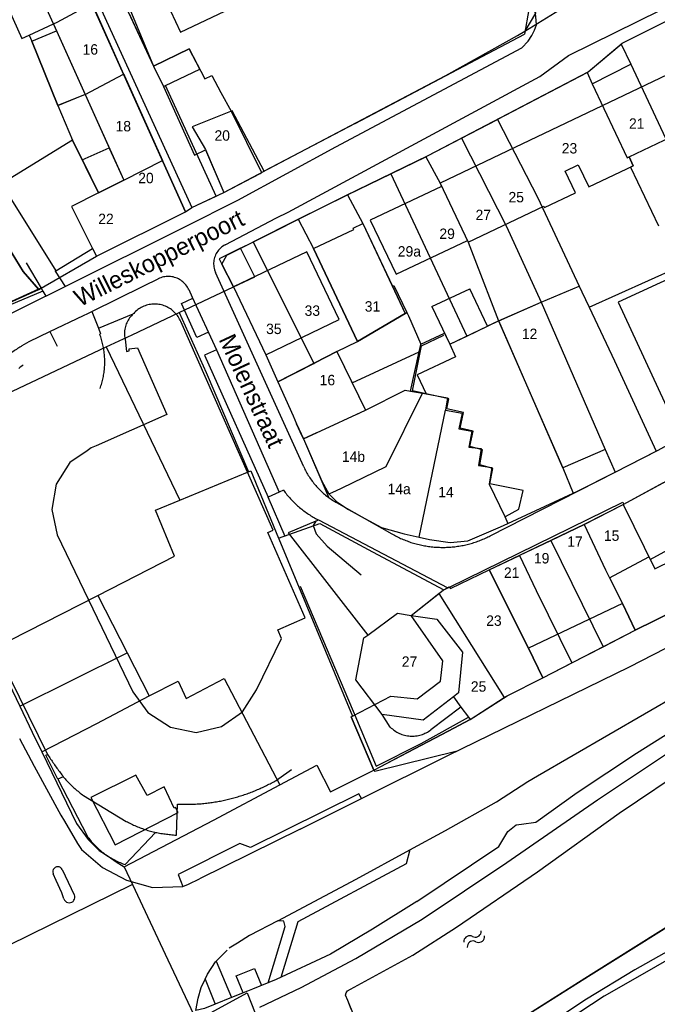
# Model space of a CAD drawing. Extents: x 123992 to 125854, y 449108 to 451911.
# Tile 74 of 175: x 124722 to 124813, y 450548 to 450690. Entities that reach past the tile are written whole.
import ezdxf
from ezdxf.enums import TextEntityAlignment as Align

# ---------------------------------------------------------------- set-up
doc = ezdxf.new("R2010")
doc.units = 0
for name, color, linetype in [('DEFAULT_113', 2, 'CONTINUOUS'), ('DEFAULT_117', 3, 'CONTINUOUS'), ('DEFAULT_21', 8, 'CONTINUOUS'), ('DEFAULT_22', 8, 'CONTINUOUS'), ('DEFAULT_4', 1, 'CONTINUOUS'), ('DEFAULT_48', 141, 'CONTINUOUS'), ('DEFAULT_79', 9, 'CONTINUOUS'), ('DEFAULT_80', 9, 'CONTINUOUS'), ('DEFAULT_99', 9, 'CONTINUOUS'), ('S05_WATER', 141, 'CONTINUOUS')]:
    doc.layers.add(name, color=color, linetype=linetype)

msp = doc.modelspace()

# ---------------------------------------------------------------- linework, layer by layer
at = {"layer": 'DEFAULT_21'}
for points in [[(124785.692, 450714.051), (124795.19, 450693.388), (124795.845, 450691.556), (124795.933, 450691.035), (124794.404, 450688.484)], [(124717.94, 450696.261), (124721.933, 450687.423), (124722.99, 450687.906)], [(124726.476, 450689.498), (124727.018, 450689.746), (124732.034, 450692.434)], [(124732.034, 450692.434), (124732.099, 450692.29), (124736.601, 450682.279)], [(124794.404, 450688.484), (124801.267, 450692.689), (124801.643, 450692.903)], [(124737.456, 450690.822), (124737.515, 450690.696), (124740.9, 450683.443)], [(124704.09, 450689.532), (124706.714, 450683.649), (124708.018, 450680.481), (124712.225, 450671.486), (124714.158, 450667.263), (124717.868, 450660.759), (124722.14, 450653.86), (124724.379, 450651.24)], [(124722.99, 450687.906), (124726.476, 450689.498)], [(124726.476, 450689.498), (124726.542, 450689.356), (124731.041, 450679.354)], [(124808.303, 450686.608), (124808.427, 450686.712), (124813.788, 450689.405)], [(124722.99, 450687.906), (124723.384, 450687), (124727.116, 450677.761)], [(124756.484, 450668.094), (124783.023, 450682.065), (124793.345, 450687.835), (124794.404, 450688.484)], [(124803.365, 450682.489), (124803.552, 450682.587), (124808.303, 450686.608)], [(124808.303, 450686.608), (124809.666, 450683.71)], [(124740.9, 450683.443), (124746.03, 450685.909), (124748.294, 450681.574), (124749.309, 450682.1), (124750.602, 450679.65), (124752.113, 450676.954), (124756.484, 450668.094)], [(124740.9, 450683.443), (124742.323, 450680.482), (124746.798, 450670.576), (124748.411, 450671.359), (124751.055, 450665.236)], [(124804.121, 450680.899), (124809.666, 450683.71)], [(124809.666, 450683.71), (124816.12, 450669.991), (124819.455, 450663.042)], [(124731.041, 450679.354), (124736.601, 450682.279)], [(124736.601, 450682.279), (124736.712, 450682.034), (124742.203, 450669.823)], [(124790.477, 450675.754), (124790.525, 450675.779), (124803.365, 450682.489)], [(124803.365, 450682.489), (124804.121, 450680.899)], [(124804.121, 450680.899), (124809.159, 450670.211), (124809.435, 450670.341), (124810.034, 450669.086), (124809.614, 450668.885), (124813.671, 450660.41)], [(124727.116, 450677.761), (124730.862, 450679.269), (124731.041, 450679.354)], [(124731.041, 450679.354), (124734.509, 450671.644)], [(124727.116, 450677.761), (124729.217, 450672.781), (124730.625, 450669.935)], [(124785.254, 450673.025), (124790.477, 450675.754)], [(124790.477, 450675.754), (124796.285, 450664.451), (124802.24, 450651.731)], [(124780.154, 450670.372), (124780.494, 450670.537), (124785.254, 450673.025)], [(124785.254, 450673.025), (124791.772, 450660.336), (124796.772, 450649.4)], [(124730.625, 450669.935), (124734.509, 450671.644)], [(124734.509, 450671.644), (124734.578, 450671.489), (124736.608, 450666.976)], [(124730.625, 450669.935), (124730.694, 450669.794), (124732.98, 450665.173)], [(124736.608, 450666.976), (124742.203, 450669.823)], [(124742.203, 450669.823), (124742.261, 450669.694), (124745.522, 450662.444)], [(124775.097, 450667.924), (124775.192, 450667.969), (124780.154, 450670.372)], [(124780.154, 450670.372), (124782.183, 450666.547), (124786.235, 450658.062), (124787.192, 450655.567), (124790.615, 450646.715)], [(124751.055, 450665.236), (124756.26, 450667.976), (124756.484, 450668.094)], [(124768.868, 450664.907), (124768.961, 450664.951), (124775.097, 450667.924)], [(124775.097, 450667.924), (124786.06, 450644.544)], [(124732.98, 450665.173), (124736.608, 450666.976)], [(124732.98, 450665.173), (124729.081, 450663.199), (124732.12, 450657.16), (124732.695, 450656.05)], [(124745.522, 450662.444), (124746.404, 450663.053), (124751.055, 450665.236)], [(124761.765, 450661.357), (124768.868, 450664.907)], [(124768.868, 450664.907), (124771.079, 450660.76), (124775.328, 450651.735)], [(124732.695, 450656.05), (124745.522, 450662.444)], [(124755.255, 450658.1), (124761.765, 450661.357)], [(124761.765, 450661.357), (124763.966, 450657.171), (124770.276, 450643.769)], [(124753.432, 450657.188), (124755.192, 450658.069), (124755.255, 450658.1)], [(124755.255, 450658.1), (124763.994, 450640.583)], [(124753.432, 450657.188), (124750.358, 450655.65), (124750.726, 450654.915), (124752.409, 450651.609)], [(124752.409, 450651.609), (124755.483, 450653.082), (124753.432, 450657.188)], [(124724.379, 450651.24), (124732.695, 450656.05)], [(124803.674, 450648.695), (124816.517, 450654.466)], [(124719.042, 450648.969), (124719.358, 450648.983), (124724.379, 450651.24)], [(124744.587, 450647.918), (124752.409, 450651.609)], [(124752.409, 450651.609), (124757.092, 450641.846), (124758.831, 450637.922)], [(124775.328, 450651.735), (124775.536, 450651.835), (124777.408, 450647.927)], [(124775.328, 450651.735), (124777.176, 450647.81)], [(124796.772, 450649.4), (124802.24, 450651.731)], [(124802.24, 450651.731), (124802.622, 450650.915), (124803.674, 450648.695)], [(124790.615, 450646.715), (124796.772, 450649.4)], [(124796.772, 450649.4), (124805.998, 450628.219), (124807.422, 450624.946)], [(124734.098, 450642.973), (124737.817, 450644.724), (124744.587, 450647.918)], [(124744.587, 450647.918), (124748.467, 450639.289), (124754.61, 450624.994)], [(124770.276, 450643.769), (124777.176, 450647.81)], [(124777.176, 450647.81), (124777.408, 450647.927)], [(124777.408, 450647.927), (124777.63, 450647.463), (124779.407, 450643.383)], [(124803.674, 450648.695), (124807.332, 450640.972), (124813.31, 450627.944)], [(124786.06, 450644.544), (124789.03, 450645.95), (124790.615, 450646.715)], [(124790.615, 450646.715), (124799.898, 450625.562), (124801.357, 450621.887)], [(124763.006, 450529.071), (124768.546, 450531.27), (124774.429, 450533.558), (124781.453, 450538.334), (124803.957, 450552.551), (124820.222, 450562.757), (124831.711, 450569.178), (124850.059, 450579.38), (124868.702, 450590.12), (124882.774, 450597.982), (124911.23, 450611.147), (124974.973, 450640.423), (124985.071, 450645.291), (125000, 450631.717)], [(124779.407, 450643.383), (124782.82, 450644.976), (124783.58, 450643.37)], [(124767.326, 450642.3), (124770.276, 450643.769)], [(124783.58, 450643.37), (124786.06, 450644.544)], [(124710.812, 450616.513), (124711.273, 450620.087), (124711.48, 450622.526), (124711.864, 450624.904), (124713.025, 450627.511), (124714.065, 450629.88), (124714.795, 450631.242), (124717.21, 450634.131), (124719.675, 450636.186), (124734.098, 450642.973)], [(124734.098, 450642.973), (124744.713, 450620.892)], [(124763.994, 450640.583), (124764.157, 450640.667), (124767.326, 450642.3)], [(124767.326, 450642.3), (124769.524, 450637.796)], [(124769.524, 450637.796), (124779.186, 450642.246)], [(124777.926, 450636.61), (124779.186, 450642.246)], [(124783.58, 450643.37), (124784.435, 450641.565), (124778.875, 450638.933), (124780.174, 450636.212)], [(124779.186, 450642.246), (124779.429, 450643.332), (124779.407, 450643.383)], [(124758.831, 450637.922), (124763.994, 450640.583)], [(124758.831, 450637.922), (124761.009, 450633.053), (124761.503, 450631.881), (124762.51, 450629.71)], [(124769.398, 450547.56), (124768.899, 450548.795), (124768.573, 450549.571), (124768.67, 450549.932), (124768.847, 450550.213), (124769.285, 450550.456), (124778.264, 450555.323), (124784.571, 450559.39), (124796.244, 450567.354), (124807.994, 450575.8), (124818.416, 450582.818), (124826.674, 450587.938), (124835.152, 450592.901), (124842.299, 450596.667), (124852.672, 450600.942), (124861.528, 450604.648), (124879.194, 450613.251), (124896.16, 450623.053), (124913.848, 450633.621), (124921.273, 450637.106)], [(124769.524, 450637.796), (124771.443, 450633.865)], [(124771.443, 450633.865), (124777.15, 450636.748), (124777.926, 450636.61)], [(124777.926, 450636.61), (124779.649, 450636.305)], [(124766.154, 450621.799), (124766.65, 450622.01), (124768.01, 450622.64), (124774.405, 450625.763), (124779.649, 450636.305)], [(124779.649, 450636.305), (124780.174, 450636.212)], [(124780.174, 450636.212), (124783.272, 450635.662), (124782.954, 450633.879)], [(124762.51, 450629.71), (124764.384, 450630.588), (124771.443, 450633.865)], [(124779.166, 450615.542), (124782.954, 450633.879)], [(124782.954, 450633.879), (124785.39, 450633.433), (124784.888, 450631.176), (124786.79, 450630.855), (124786.347, 450628.538), (124788.131, 450628.338), (124787.746, 450625.901), (124789.648, 450625.58), (124789.24, 450623.19), (124791.54, 450618.55), (124791.977, 450617.538)], [(124813.31, 450627.944), (124813.596, 450628.089), (124825.564, 450634.701)], [(124762.51, 450629.71), (124765.147, 450623.624), (124766.154, 450621.799)], [(124807.422, 450624.946), (124813.31, 450627.944)], [(124754.61, 450624.994), (124754.908, 450625.118), (124758.933, 450615.407)], [(124744.713, 450620.892), (124754.429, 450624.919), (124754.61, 450624.994)], [(124801.357, 450621.887), (124801.972, 450622.172), (124807.422, 450624.946)], [(124802.929, 450617.387), (124808.55, 450620.289), (124808.659, 450620.318), (124814.38, 450623.425)], [(124732.861, 450607.179), (124743.939, 450612.82), (124741.197, 450619.435), (124744.713, 450620.892)], [(124766.154, 450621.799), (124767.319, 450620.666), (124769.018, 450619.556), (124771.352, 450618.235), (124773.768, 450616.956), (124777.033, 450616.023), (124779.166, 450615.542)], [(124791.977, 450617.538), (124801.357, 450621.887)], [(124758.933, 450615.407), (124764.885, 450617.538), (124772.456, 450613.459), (124782.725, 450607.98)], [(124779.166, 450615.542), (124780.656, 450615.206), (124783.629, 450614.813), (124786.193, 450615.02), (124790.92, 450617.048), (124791.977, 450617.538)], [(124798.162, 450615.102), (124802.929, 450617.387)], [(124802.929, 450617.387), (124806.036, 450610.852), (124806.596, 450609.73)], [(124806.596, 450609.73), (124812.261, 450612.745), (124812.455, 450612.35), (124821.051, 450617.078)], [(124758.933, 450615.407), (124758.965, 450615.329), (124769.558, 450589.774)], [(124810.298, 450602.147), (124816.076, 450604.988), (124828.343, 450611.187), (124837.735, 450615.984)], [(124793.626, 450612.928), (124793.68, 450612.954), (124798.162, 450615.102)], [(124798.162, 450615.102), (124805.688, 450599.766)], [(124789.279, 450610.844), (124793.626, 450612.928)], [(124793.626, 450612.928), (124796.056, 450607.874), (124801.185, 450597.441)], [(124782.725, 450607.98), (124783.511, 450608.398), (124783.707, 450608.174), (124789.279, 450610.844)], [(124789.279, 450610.844), (124794.954, 450599.577), (124797.019, 450595.289)], [(124806.596, 450609.73), (124808.459, 450605.999), (124810.298, 450602.147)], [(124717.662, 450599.438), (124732.861, 450607.179)], [(124732.861, 450607.179), (124737.112, 450598.891)], [(124769.558, 450589.774), (124775.098, 450592.64), (124778.906, 450592.297), (124782.27, 450594.818), (124782.601, 450597.732), (124778.004, 450604.303), (124782.011, 450607.444)], [(124782.011, 450607.444), (124782.629, 450607.929), (124782.725, 450607.98)], [(124782.011, 450607.444), (124791.419, 450592.443)], [(124805.688, 450599.766), (124810.298, 450602.147)], [(124801.185, 450597.441), (124805.688, 450599.766)], [(124721.623, 450591.207), (124737.112, 450598.891)], [(124737.112, 450598.891), (124740.295, 450592.686)], [(124797.019, 450595.289), (124801.185, 450597.441)], [(124740.295, 450592.686), (124744.443, 450594.844), (124745.612, 450592.342), (124751.068, 450595.191), (124759.098, 450579.864)], [(124791.419, 450592.443), (124791.854, 450592.72), (124797.019, 450595.289)], [(124724.802, 450584.63), (124732.712, 450588.741), (124740.295, 450592.686)], [(124772.638, 450581.987), (124783.364, 450587.614), (124786.513, 450589.318), (124791.419, 450592.443)], [(124772.638, 450581.987), (124769.358, 450589.671), (124769.558, 450589.774)], [(124759.098, 450579.864), (124764.444, 450582.703), (124766.425, 450578.867), (124772.638, 450581.987)], [(124744.447, 450575.909), (124744.079, 450576.597), (124743.901, 450576.505), (124742.44, 450579.598), (124739.978, 450578.35), (124738.344, 450581.288), (124731.866, 450578.056), (124735.355, 450571.247), (124744.447, 450575.909)], [(124736.688, 450568.068), (124749.525, 450574.782), (124759.098, 450579.864)], [(124737.889, 450565.508), (124717.05, 450555.296)], [(124747.096, 450545.917), (124754.403, 450549.905), (124757.116, 450542.95), (124757.603, 450541.797)], [(124747.096, 450545.917), (124754.403, 450549.905), (124757.116, 450542.95), (124757.603, 450541.797)]]:
    msp.add_lwpolyline(points, dxfattribs=at)
at = {"layer": 'DEFAULT_22'}
for points in [[(124717.828, 450599.048), (124721.623, 450591.207)], [(124721.623, 450591.207), (124723.42, 450587.494), (124724.802, 450584.63)], [(124724.802, 450584.63), (124729.792, 450574.293)], [(124729.792, 450574.293), (124731.476, 450572.024), (124733.056, 450570.43), (124734.384, 450569.585), (124735.511, 450568.789), (124736.688, 450568.068)], [(124736.688, 450568.068), (124737.889, 450565.508)], [(124737.889, 450565.508), (124742.962, 450554.692), (124747.096, 450545.917)]]:
    msp.add_lwpolyline(points, dxfattribs=at)
at = {"layer": 'DEFAULT_4'}
for points in [[(124724.962, 450708.159), (124717.555, 450704.828), (124721.121, 450696.9), (124722.808, 450697.659), (124726.914, 450688.53)], [(124726.806, 450653.941), (124732.12, 450657.16), (124732.695, 450656.05), (124745.522, 450662.444), (124724.962, 450708.159)], [(124752.11, 450691.759), (124749.922, 450696.391), (124742.612, 450692.938), (124744.8, 450688.306), (124752.11, 450691.759)], [(124726.914, 450688.53), (124731.046, 450679.343)], [(124742.628, 450680.629), (124747.552, 450682.995), (124746.03, 450685.909), (124740.9, 450683.443)], [(124786.122, 450658.298), (124786.235, 450658.062), (124797.12, 450663.261), (124797.225, 450663.042), (124801.715, 450665.187), (124800.232, 450668.293), (124802.106, 450669.188), (124803.618, 450666.022), (124810.034, 450669.086), (124809.435, 450670.341), (124822.548, 450676.603), (124824.878, 450672.109), (124828.334, 450673.759), (124825.933, 450677.938), (124824.916, 450677.498), (124821.239, 450685.198), (124792.944, 450671.686), (124782.183, 450666.547), (124782.398, 450666.096)], [(124740.9, 450683.443), (124742.323, 450680.482), (124742.628, 450680.629)], [(124731.046, 450679.343), (124736.608, 450666.976), (124732.98, 450665.173), (124729.217, 450672.781), (124718.989, 450666.462), (124726.806, 450653.941)], [(124752.248, 450677.008), (124746.484, 450674.688), (124748.383, 450671.417), (124751.055, 450665.236), (124756.841, 450668.282)], [(124756.842, 450668.282), (124752.248, 450677.008)], [(124782.398, 450666.096), (124772.132, 450661.256), (124775.858, 450653.438), (124786.122, 450658.298)], [(124777.176, 450647.81), (124770.276, 450643.769), (124763.966, 450657.171), (124769.774, 450659.905), (124769.647, 450660.085), (124771.079, 450660.76), (124777.176, 450647.81)], [(124757.092, 450641.846), (124767.66, 450646.908), (124762.981, 450656.675), (124752.407, 450651.609)], [(124726.745, 450653.904), (124726.806, 450653.941)], [(124824.288, 450637.656), (124816.936, 450653.592), (124807.873, 450649.411), (124815.429, 450633.034), (124824.288, 450637.656)], [(124752.407, 450651.609), (124757.092, 450641.846)], [(124781.017, 450648.784), (124786.467, 450651.364)], [(124781.017, 450648.784), (124783.58, 450643.37), (124789.03, 450645.95), (124786.467, 450651.364)], [(124805.998, 450628.219), (124799.898, 450625.562), (124790.673, 450646.743), (124796.772, 450649.4), (124805.998, 450628.219)], [(124744.83, 450646.634), (124744.749, 450646.817), (124744.658, 450646.995), (124744.56, 450647.169), (124744.452, 450647.338), (124744.337, 450647.501), (124744.214, 450647.659), (124744.083, 450647.81), (124743.945, 450647.955), (124743.8, 450648.092), (124743.648, 450648.223), (124743.491, 450648.346), (124743.327, 450648.461), (124743.158, 450648.567), (124742.984, 450648.666), (124742.805, 450648.756), (124742.622, 450648.837), (124742.436, 450648.908), (124742.246, 450648.971), (124742.053, 450649.024), (124741.858, 450649.068), (124741.661, 450649.102), (124741.462, 450649.126), (124741.263, 450649.141), (124741.063, 450649.146), (124740.863, 450649.141), (124740.664, 450649.126), (124740.465, 450649.102), (124740.268, 450649.068), (124740.073, 450649.024), (124739.88, 450648.97), (124739.69, 450648.908), (124739.504, 450648.836), (124739.321, 450648.755), (124739.142, 450648.665), (124738.968, 450648.566), (124738.799, 450648.459), (124738.636, 450648.344), (124738.478, 450648.221), (124738.326, 450648.091), (124738.181, 450647.953), (124738.043, 450647.808), (124737.989, 450647.747)], [(124737.989, 450647.747), (124737.844, 450647.61), (124737.706, 450647.465), (124737.576, 450647.313), (124737.454, 450647.154), (124737.34, 450646.99), (124737.236, 450646.819), (124737.14, 450646.644), (124737.053, 450646.463), (124736.976, 450646.279), (124736.909, 450646.09), (124736.852, 450645.899), (124736.805, 450645.705), (124736.768, 450645.508), (124736.741, 450645.31), (124736.725, 450645.11), (124736.719, 450644.911), (124736.724, 450644.711), (124736.739, 450644.511), (124736.764, 450644.313), (124736.8, 450644.116), (124736.81, 450644.071)], [(124753.747, 450590.402), (124755.762, 450593.559), (124759.352, 450600.983), (124758.79, 450602.198), (124762.74, 450603.933), (124757.356, 450616.236), (124758.126, 450616.595), (124744.83, 450646.634)], [(124736.81, 450644.071), (124736.996, 450642.333), (124737.414, 450642.388), (124737.38, 450642.705), (124738.582, 450642.834), (124742.819, 450633.221), (124732.62, 450628.719)], [(124767.326, 450642.3), (124764.157, 450640.667), (124758.831, 450637.922)], [(124767.326, 450642.3), (124771.443, 450633.865)], [(124758.831, 450637.922), (124761.009, 450633.053)], [(124769.908, 450633.149), (124771.443, 450633.865)], [(124762.51, 450629.71), (124762.327, 450630.101), (124761.494, 450631.877)], [(124764.384, 450630.588), (124762.51, 450629.71)], [(124731.346, 450627.992), (124728.866, 450626.328), (124726.853, 450623.211), (124726.231, 450619.539), (124727.005, 450615.887), (124737.902, 450593.304), (124740.092, 450590.293), (124743.345, 450588.206), (124747.036, 450587.431), (124750.697, 450588.27), (124753.747, 450590.402)], [(124732.62, 450628.719), (124731.922, 450628.428), (124731.346, 450627.992)], [(124789.279, 450610.844), (124803.017, 450617.429), (124808.65, 450620.341)], [(124808.562, 450620.265), (124813.123, 450610.981)], [(124813.123, 450610.981), (124815.798, 450612.295), (124818.562, 450606.667), (124815.889, 450605.354)], [(124783.551, 450608.352), (124783.707, 450608.174), (124789.279, 450610.844)], [(124794.954, 450599.577), (124789.279, 450610.844)], [(124778.003, 450604.303), (124782.629, 450607.929), (124783.287, 450608.279)], [(124783.287, 450608.279), (124783.511, 450608.398), (124783.551, 450608.352)], [(124810.298, 450602.147), (124808.459, 450605.999), (124794.954, 450599.577)], [(124771.79, 450601.457), (124776.052, 450604.595), (124778.003, 450604.303)], [(124778.003, 450604.303), (124781.738, 450603.743), (124785.433, 450599.017), (124784.86, 450593.119), (124784.113, 450592.541)], [(124816.076, 450604.988), (124810.298, 450602.147)], [(124773.848, 450590.035), (124770.07, 450594.999), (124771.223, 450601.04), (124771.79, 450601.457)], [(124797.019, 450595.289), (124794.954, 450599.577)], [(124786.513, 450589.318), (124791.854, 450592.72), (124797.019, 450595.289)], [(124784.113, 450592.541), (124779.773, 450589.183), (124773.848, 450590.035)], [(124784.113, 450592.541), (124785.198, 450591.083)], [(124785.198, 450591.083), (124786.266, 450589.649)], [(124786.266, 450589.649), (124786.513, 450589.318)]]:
    msp.add_lwpolyline(points, dxfattribs=at)
at = {"layer": 'DEFAULT_48'}
for points in [[(124724.348, 450651.277), (124722.14, 450653.86), (124717.868, 450660.759), (124714.158, 450667.263), (124710.986, 450674.192), (124708.338, 450680.564), (124708.018, 450680.481), (124706.714, 450683.649), (124703.846, 450690.079), (124699.286, 450703.07), (124696.343, 450711.399), (124696.333, 450712.657), (124688.933, 450728.344), (124683.937, 450738.788)], [(124719.288, 450648.98), (124719.358, 450648.983), (124724.379, 450651.24), (124724.348, 450651.277)], [(124770.814, 450544.054), (124768.899, 450548.795), (124768.573, 450549.571), (124768.67, 450549.932), (124768.847, 450550.213), (124769.285, 450550.456), (124778.264, 450555.323), (124784.571, 450559.39), (124796.244, 450567.354), (124807.994, 450575.8), (124818.416, 450582.818), (124826.674, 450587.938), (124835.152, 450592.901), (124843.275, 450597.181), (124851.282, 450601.141), (124867.478, 450608.664), (124876.438, 450613.451), (124889.387, 450621.826), (124895.716, 450625.633), (124898.001, 450627.349), (124900.864, 450629.371), (124906.777, 450632.634), (124911.519, 450634.79), (124917.968, 450638.478)], [(124878.222, 450591.942), (124862.144, 450584.904), (124850.15, 450579.574), (124838.738, 450573.788), (124827.274, 450567.183), (124803.957, 450552.551), (124781.495, 450538.362)]]:
    msp.add_lwpolyline(points, dxfattribs=at)
at = {"layer": 'DEFAULT_79'}
msp.add_lwpolyline([(124724.987, 450721.731), (124740.9, 450683.443)], dxfattribs=at)
at = {"layer": 'DEFAULT_80'}
for points in [[(124752.407, 450651.609), (124750.726, 450654.915), (124751.457, 450656.2), (124768.623, 450664.788), (124780.494, 450670.537), (124803.552, 450682.587), (124808.437, 450686.721), (124856.13, 450710.643)], [(124731.046, 450679.343), (124727.116, 450677.761), (124723.384, 450687), (124726.914, 450688.53)]]:
    msp.add_lwpolyline(points, dxfattribs=at)
at = {"layer": 'DEFAULT_99'}
for points in [[(124728.192, 450651.674), (124745.42, 450660.27), (124753.053, 450664.123), (124767.169, 450671.808), (124793.948, 450686.086), (124794.86, 450687.032), (124795.434, 450687.816), (124795.807, 450688.598), (124796.061, 450689.399), (124796.011, 450690.578), (124795.845, 450691.556), (124795.19, 450693.388), (124783.718, 450718.347), (124761.55, 450766.967)], [(124711.559, 450749.547), (124721.107, 450728.68), (124731.365, 450704.365), (124735.883, 450694.193), (124740.9, 450683.443)], [(124708.272, 450748.268), (124717.727, 450727.429), (124731.534, 450695.636), (124746.404, 450663.053), (124749.91, 450664.698), (124742.628, 450680.629)], [(124751.204, 450657.669), (124758.632, 450661.552), (124760.325, 450662.404), (124779.259, 450672.604), (124796.559, 450681.912), (124800.674, 450684.942), (124854.109, 450711.319), (124855.067, 450711.506), (124855.61, 450711.171), (124856.13, 450710.643)], [(124794.973, 450691.597), (124794.375, 450688.041)], [(124769.947, 450675.181), (124794.375, 450688.041)], [(124769.947, 450675.181), (124756.842, 450668.282)], [(124793.931, 450574.216), (124796.001, 450574.51), (124801.947, 450578.792), (124810.48, 450584.435), (124820.865, 450590.97), (124833.205, 450598.06), (124844.793, 450604.166), (124851.684, 450607.518), (124860.746, 450611.985), (124869.57, 450616.271), (124876.658, 450619.943), (124881.974, 450622.803), (124885.972, 450625.371), (124890.707, 450628.386), (124893.67, 450630.388), (124896.516, 450632.208), (124901.273, 450634.824), (124914.714, 450641.783), (124934.527, 450652.13), (124949.822, 450659.723), (124958.9, 450664.33)], [(124756.242, 450547.869), (124762.161, 450550.686), (124770.045, 450554.844), (124779.597, 450560.554), (124791.789, 450568.703), (124804.874, 450577.717), (124815.554, 450584.854), (124824.669, 450590.201), (124834.581, 450595.894), (124843.46, 450600.739), (124852.902, 450605.19), (124863.458, 450610.408), (124870.247, 450614.018), (124875.044, 450616.574), (124883.23, 450620.814), (124889.895, 450625.003), (124896.119, 450629.168), (124900.617, 450631.862), (124906.908, 450635.248), (124918.558, 450641.134), (124931.681, 450647.892), (124943.728, 450654.081), (124960.33, 450662.25)], [(124794.854, 450580.368), (124796.229, 450581.187), (124816.769, 450593.094), (124831.042, 450600.999), (124845.797, 450608.769), (124860.97, 450616.562), (124881.082, 450626.931), (124902.628, 450638.01), (124922.602, 450648.199), (124945.521, 450660.008), (124951.732, 450663.011)], [(124751.204, 450657.669), (124751.03, 450657.571), (124750.863, 450657.461), (124750.703, 450657.341), (124750.551, 450657.211), (124750.408, 450657.071), (124750.275, 450656.922), (124750.152, 450656.764), (124750.039, 450656.599), (124749.937, 450656.427), (124749.847, 450656.249), (124749.768, 450656.065), (124749.702, 450655.876), (124749.648, 450655.684), (124749.606, 450655.488), (124749.578, 450655.29), (124749.563, 450655.091), (124749.56, 450654.891), (124749.571, 450654.691), (124749.595, 450654.492), (124749.631, 450654.296), (124749.681, 450654.102), (124749.742, 450653.912), (124749.817, 450653.726), (124749.834, 450653.687)], [(124722.535, 450655.069), (124724.697, 450651.435)], [(124726.745, 450653.904), (124728.192, 450651.674)], [(124762.55, 450625.694), (124749.834, 450653.687)], [(124739.483, 450651.759), (124741.58, 450652.79)], [(124745.981, 450651.232), (124745.892, 450651.411), (124745.791, 450651.584), (124745.681, 450651.75), (124745.56, 450651.91), (124745.43, 450652.062), (124745.291, 450652.205), (124745.143, 450652.34), (124744.987, 450652.465), (124744.824, 450652.581), (124744.654, 450652.686), (124744.478, 450652.781), (124744.296, 450652.865), (124744.11, 450652.938), (124743.92, 450652.999), (124743.726, 450653.048), (124743.529, 450653.085), (124743.331, 450653.11), (124743.131, 450653.123), (124742.931, 450653.124), (124742.732, 450653.112), (124742.533, 450653.089), (124742.337, 450653.053), (124742.142, 450653.005), (124741.952, 450652.945), (124741.765, 450652.874), (124741.583, 450652.791), (124741.58, 450652.79)], [(124724.963, 450650.989), (124718.17, 450648.169)], [(124724.348, 450651.277), (124719.288, 450648.98)], [(124724.697, 450651.435), (124724.348, 450651.277)], [(124724.697, 450651.435), (124724.963, 450650.989)], [(124724.963, 450650.989), (124725.387, 450650.275)], [(124725.387, 450650.275), (124728.192, 450651.674)], [(124732.031, 450648.095), (124739.483, 450651.759)], [(124745.981, 450651.232), (124746.486, 450650.142)], [(124725.387, 450650.275), (124719.701, 450647.438)], [(124748.823, 450645.092), (124747.129, 450644.308), (124744.935, 450649.218), (124746.559, 450649.983)], [(124746.486, 450650.142), (124749.991, 450642.569)], [(124725.967, 450645.191), (124730.8, 450647.499), (124731.449, 450647.809), (124732.031, 450648.095)], [(124732.031, 450648.095), (124732.995, 450645.685)], [(124732.995, 450645.685), (124737.989, 450647.747)], [(124790.673, 450646.743), (124789.03, 450645.95)], [(124721.99, 450643.16), (124722.984, 450643.766), (124725.967, 450645.191)], [(124725.967, 450645.191), (124727.023, 450643.07)], [(124732.995, 450645.685), (124733.257, 450644.872), (124733.15, 450644.828)], [(124733.205, 450636.98), (124733.272, 450637.169), (124733.335, 450637.358), (124733.395, 450637.549), (124733.451, 450637.741), (124733.504, 450637.934), (124733.554, 450638.128), (124733.6, 450638.322), (124733.643, 450638.518), (124733.682, 450638.714), (124733.718, 450638.91), (124733.75, 450639.108), (124733.779, 450639.306), (124733.804, 450639.504), (124733.826, 450639.703), (124733.844, 450639.902), (124733.859, 450640.102), (124733.87, 450640.301), (124733.878, 450640.501), (124733.882, 450640.701), (124733.882, 450640.901), (124733.879, 450641.101), (124733.872, 450641.301), (124733.862, 450641.501), (124733.849, 450641.7), (124733.831, 450641.899), (124733.811, 450642.098), (124733.786, 450642.297), (124733.758, 450642.495), (124733.727, 450642.692), (124733.692, 450642.889), (124733.654, 450643.086), (124733.612, 450643.281), (124733.567, 450643.476), (124733.518, 450643.67), (124733.466, 450643.863), (124733.411, 450644.055), (124733.352, 450644.246), (124733.289, 450644.436), (124733.224, 450644.625), (124733.155, 450644.813), (124733.149, 450644.828)], [(124763.176, 450574.056), (124770.887, 450577.905), (124783.291, 450584.096), (124809.462, 450596.892), (124852.753, 450619.133), (124891.204, 450638.978), (124901.73, 450644.05)], [(124791.599, 450618.567), (124793.52, 450619.592), (124794.142, 450622.276), (124789.357, 450623.251), (124789.787, 450625.476), (124787.94, 450625.971), (124788.299, 450628.143), (124786.481, 450628.643), (124786.937, 450630.832), (124785.081, 450631.255), (124785.582, 450633.517), (124783.167, 450634.041), (124783.449, 450635.495), (124778.241, 450636.668), (124779.501, 450643.111), (124782.75, 450644.652)], [(124807.422, 450624.946), (124813.596, 450628.089), (124825.52, 450634.678), (124831.894, 450637.765), (124842.944, 450643.626)], [(124721.99, 450643.16), (124721.82, 450643.055), (124721.65, 450642.949), (124721.481, 450642.842), (124721.313, 450642.734), (124721.146, 450642.624), (124720.979, 450642.513), (124720.814, 450642.401), (124720.649, 450642.288), (124720.485, 450642.174), (124720.321, 450642.058), (124720.171, 450641.95)], [(124749.991, 450642.569), (124748.263, 450641.769), (124757.398, 450621.323)], [(124749.991, 450642.569), (124759, 450622.032)], [(124757.092, 450641.846), (124758.831, 450637.922)], [(124722.121, 450640.345), (124721.959, 450640.228), (124721.798, 450640.109), (124721.638, 450639.989), (124721.479, 450639.868)], [(124761.009, 450633.053), (124761.494, 450631.877)], [(124762.51, 450629.71), (124766.176, 450621.249)], [(124805.998, 450628.219), (124807.422, 450624.946)], [(124808.562, 450620.265), (124821.661, 450627.38)], [(124762.55, 450625.694), (124762.634, 450625.513), (124762.722, 450625.333), (124762.813, 450625.155), (124762.907, 450624.978), (124763.004, 450624.803), (124763.104, 450624.63), (124763.207, 450624.459), (124763.313, 450624.289), (124763.423, 450624.122), (124763.535, 450623.956), (124763.65, 450623.793), (124763.768, 450623.631), (124763.889, 450623.472), (124764.012, 450623.315), (124764.139, 450623.16), (124764.268, 450623.007), (124764.4, 450622.857), (124764.534, 450622.709), (124764.671, 450622.563), (124764.811, 450622.42), (124764.953, 450622.279), (124765.098, 450622.141), (124765.245, 450622.005), (124765.394, 450621.873), (124765.546, 450621.742), (124765.7, 450621.615), (124765.857, 450621.49), (124766.015, 450621.368), (124766.176, 450621.249), (124766.176, 450621.249)], [(124789.389, 450615.742), (124794.379, 450618.307), (124807.422, 450624.946)], [(124759.64, 450622.315), (124759, 450622.032)], [(124759.64, 450622.315), (124759.76, 450622.155), (124759.881, 450621.996), (124760.005, 450621.839), (124760.132, 450621.684), (124760.26, 450621.531), (124760.39, 450621.379), (124760.523, 450621.229), (124760.657, 450621.081), (124760.794, 450620.935), (124760.933, 450620.791), (124761.073, 450620.649), (124761.216, 450620.509), (124761.361, 450620.37), (124761.507, 450620.234), (124761.655, 450620.1), (124761.806, 450619.968), (124761.958, 450619.838), (124762.111, 450619.71), (124762.267, 450619.585), (124762.424, 450619.461), (124762.583, 450619.34), (124762.744, 450619.221), (124762.906, 450619.104), (124763.07, 450618.99), (124763.236, 450618.877), (124763.403, 450618.767), (124763.572, 450618.66), (124763.742, 450618.555), (124763.913, 450618.452), (124764.086, 450618.351), (124764.261, 450618.253), (124764.436, 450618.158), (124764.613, 450618.065), (124764.657, 450618.042)], [(124759, 450622.032), (124757.398, 450621.323)], [(124759.861, 450615.67), (124757.398, 450621.323)], [(124766.176, 450621.249), (124766.339, 450621.133), (124766.504, 450621.019), (124766.67, 450620.909), (124766.839, 450620.802), (124767.01, 450620.697), (124767.182, 450620.596), (124767.269, 450620.546)], [(124767.269, 450620.546), (124775.257, 450616.025)], [(124783.551, 450608.352), (124808.537, 450620.617), (124808.65, 450620.341)], [(124764.297, 450617.887), (124764.657, 450618.042)], [(124764.657, 450618.042), (124783.287, 450608.279)], [(124764.297, 450617.887), (124760.314, 450616.173)], [(124764.297, 450617.887), (124763.917, 450617.244), (124764.346, 450616.069), (124765.9, 450614.283), (124770.831, 450610.147)], [(124760.314, 450616.173), (124771.79, 450601.457)], [(124775.257, 450616.025), (124775.432, 450615.928), (124775.608, 450615.833), (124775.785, 450615.74), (124775.964, 450615.65), (124776.143, 450615.562), (124776.324, 450615.477), (124776.506, 450615.394), (124776.689, 450615.314), (124776.873, 450615.236), (124777.059, 450615.16), (124777.245, 450615.087), (124777.432, 450615.017), (124777.62, 450614.949), (124777.809, 450614.883), (124777.999, 450614.82), (124778.19, 450614.76), (124778.381, 450614.702), (124778.573, 450614.647), (124778.766, 450614.594), (124778.96, 450614.544), (124779.154, 450614.497), (124779.349, 450614.452), (124779.545, 450614.41), (124779.741, 450614.37), (124779.937, 450614.333), (124780.134, 450614.299), (124780.332, 450614.268), (124780.53, 450614.239), (124780.728, 450614.212), (124780.927, 450614.189), (124781.125, 450614.168), (124781.325, 450614.149), (124781.524, 450614.134), (124781.724, 450614.121), (124781.923, 450614.111), (124782.123, 450614.103), (124782.323, 450614.098), (124782.523, 450614.096), (124782.723, 450614.097), (124782.923, 450614.1), (124783.123, 450614.106), (124783.323, 450614.114), (124783.522, 450614.126), (124783.722, 450614.139), (124783.921, 450614.156), (124784.12, 450614.175), (124784.319, 450614.197), (124784.518, 450614.222), (124784.716, 450614.249), (124784.913, 450614.279), (124785.111, 450614.312), (124785.308, 450614.347), (124785.504, 450614.385), (124785.7, 450614.426), (124785.895, 450614.469), (124786.09, 450614.514), (124786.284, 450614.563), (124786.477, 450614.614), (124786.67, 450614.667), (124786.862, 450614.724), (124787.053, 450614.782), (124787.243, 450614.844), (124787.433, 450614.908), (124787.622, 450614.974), (124787.809, 450615.043), (124787.996, 450615.114), (124788.182, 450615.188), (124788.367, 450615.265), (124788.551, 450615.344), (124788.733, 450615.425), (124788.915, 450615.509), (124789.095, 450615.595), (124789.275, 450615.684), (124789.389, 450615.742)], [(124762.047, 450608.499), (124769.646, 450590.501), (124773.006, 450582.597), (124779.458, 450585.824), (124786.266, 450589.649)], [(124716.075, 450603.616), (124725.631, 450584.273)], [(124797.019, 450595.289), (124810.298, 450602.147)], [(124785.198, 450591.083), (124780.851, 450587.806)], [(124769.358, 450589.671), (124772.639, 450581.986), (124772.691, 450582.014)], [(124775.018, 450588.206), (124773.848, 450590.035)], [(124786.513, 450589.318), (124783.364, 450587.614), (124777.605, 450584.592)], [(124775.018, 450588.206), (124775.163, 450588.068), (124775.314, 450587.937), (124775.47, 450587.812), (124775.632, 450587.695), (124775.799, 450587.585), (124775.971, 450587.483), (124776.147, 450587.388), (124776.328, 450587.302), (124776.512, 450587.223), (124776.699, 450587.153), (124776.889, 450587.092), (124777.082, 450587.039), (124777.277, 450586.995), (124777.474, 450586.959), (124777.672, 450586.933), (124777.871, 450586.915), (124778.071, 450586.907), (124778.271, 450586.907), (124778.471, 450586.916), (124778.67, 450586.934), (124778.868, 450586.961), (124779.065, 450586.997), (124779.26, 450587.042), (124779.453, 450587.096), (124779.643, 450587.158), (124779.83, 450587.228), (124780.014, 450587.307), (124780.194, 450587.394), (124780.37, 450587.489), (124780.541, 450587.592), (124780.708, 450587.702), (124780.851, 450587.806)], [(124721.595, 450586.546), (124723.685, 450582.572)], [(124725.383, 450584.143), (124725.631, 450584.273)], [(124727.128, 450580.692), (124725.383, 450584.143)], [(124725.631, 450584.273), (124725.74, 450584.105), (124725.85, 450583.938), (124725.96, 450583.771), (124726.071, 450583.605), (124726.183, 450583.439), (124726.295, 450583.274), (124726.408, 450583.109), (124726.522, 450582.944), (124726.636, 450582.78), (124726.751, 450582.616), (124726.867, 450582.453), (124726.984, 450582.291), (124727.101, 450582.129), (124727.218, 450581.967), (124727.337, 450581.806), (124727.456, 450581.645), (124727.576, 450581.485), (124727.696, 450581.325), (124727.817, 450581.166), (124727.898, 450581.06)], [(124777.605, 450584.592), (124772.691, 450582.014)], [(124784.64, 450584.756), (124772.795, 450581.804)], [(124723.685, 450582.572), (124727.546, 450575.509)], [(124760.794, 450582.043), (124758.949, 450580.752)], [(124772.691, 450582.014), (124772.795, 450581.804)], [(124727.898, 450581.06), (124727.128, 450580.692)], [(124727.128, 450580.692), (124731.33, 450572.522)], [(124727.898, 450581.06), (124728.027, 450580.907), (124728.158, 450580.756), (124728.291, 450580.606), (124728.425, 450580.458), (124728.562, 450580.312), (124728.7, 450580.168), (124728.841, 450580.025), (124728.983, 450579.885), (124729.127, 450579.746), (124729.272, 450579.609), (124729.42, 450579.474), (124729.569, 450579.34), (124729.72, 450579.209), (124729.872, 450579.08), (124730.026, 450578.952), (124730.182, 450578.827), (124730.339, 450578.703), (124730.498, 450578.582), (124730.659, 450578.463), (124730.821, 450578.345), (124730.823, 450578.344)], [(124744.375, 450577.111), (124744.575, 450577.102), (124744.775, 450577.095), (124744.975, 450577.089), (124745.175, 450577.085), (124745.375, 450577.083), (124745.575, 450577.082), (124745.775, 450577.082), (124745.975, 450577.084), (124746.174, 450577.088), (124746.374, 450577.093), (124746.574, 450577.099), (124746.774, 450577.108), (124746.974, 450577.117), (124747.174, 450577.129), (124747.373, 450577.141), (124747.573, 450577.156), (124747.772, 450577.171), (124747.971, 450577.189), (124748.17, 450577.208), (124748.369, 450577.228), (124748.568, 450577.25), (124748.767, 450577.273), (124748.965, 450577.298), (124749.163, 450577.325), (124749.361, 450577.353), (124749.559, 450577.382), (124749.757, 450577.413), (124749.954, 450577.446), (124750.151, 450577.48), (124750.348, 450577.516), (124750.545, 450577.553), (124750.741, 450577.591), (124750.937, 450577.631), (124751.132, 450577.673), (124751.328, 450577.716), (124751.523, 450577.761), (124751.717, 450577.807), (124751.912, 450577.854), (124752.105, 450577.903), (124752.299, 450577.954), (124752.492, 450578.006), (124752.685, 450578.06), (124752.877, 450578.115), (124753.069, 450578.171), (124753.26, 450578.229), (124753.451, 450578.288), (124753.642, 450578.349), (124753.832, 450578.412), (124754.021, 450578.475), (124754.21, 450578.541), (124754.399, 450578.607), (124754.587, 450578.676), (124754.775, 450578.745), (124754.961, 450578.816), (124755.148, 450578.889), (124755.334, 450578.962), (124755.519, 450579.038), (124755.704, 450579.114), (124755.888, 450579.193), (124756.071, 450579.272), (124756.254, 450579.353), (124756.436, 450579.435), (124756.618, 450579.519), (124756.799, 450579.604), (124756.979, 450579.691), (124757.159, 450579.779), (124757.338, 450579.868), (124757.516, 450579.959), (124757.694, 450580.051), (124757.871, 450580.144), (124758.047, 450580.239), (124758.222, 450580.335), (124758.397, 450580.432), (124758.571, 450580.531), (124758.744, 450580.631), (124758.916, 450580.733), (124758.949, 450580.752)], [(124790.303, 450577.426), (124794.854, 450580.368)], [(124730.823, 450578.344), (124736.959, 450574.625)], [(124770.887, 450577.905), (124770.502, 450578.605), (124754.884, 450570.846), (124753.326, 450571.438), (124744.473, 450566.989), (124745.139, 450565.231)], [(124744.21, 450572.639), (124744.375, 450577.111)], [(124782.964, 450573.305), (124790.303, 450577.426)], [(124727.546, 450575.509), (124728.074, 450574.644)], [(124728.074, 450574.644), (124729.941, 450571.41)], [(124736.959, 450574.625), (124737.136, 450574.531), (124737.313, 450574.439), (124737.492, 450574.349), (124737.672, 450574.262), (124737.853, 450574.176), (124738.034, 450574.093), (124738.217, 450574.012), (124738.401, 450573.933), (124738.586, 450573.856), (124738.771, 450573.782), (124738.958, 450573.71), (124739.145, 450573.64), (124739.333, 450573.572), (124739.522, 450573.506), (124739.712, 450573.443), (124739.902, 450573.382), (124740.094, 450573.323), (124740.285, 450573.267), (124740.478, 450573.213), (124740.671, 450573.161), (124740.865, 450573.111), (124741.059, 450573.064), (124741.189, 450573.034)], [(124762.021, 450573.479), (124763.176, 450574.056)], [(124778.83, 450563.096), (124790.651, 450570.991), (124791.934, 450573.138), (124793.167, 450574.107), (124793.931, 450574.216)], [(124736.81, 450568.399), (124741.189, 450573.034)], [(124741.189, 450573.034), (124741.385, 450572.996), (124741.582, 450572.961), (124741.779, 450572.926), (124741.977, 450572.894), (124742.174, 450572.863), (124742.372, 450572.833), (124742.57, 450572.805), (124742.768, 450572.779), (124742.967, 450572.755), (124743.165, 450572.732), (124743.364, 450572.711), (124743.563, 450572.691), (124743.763, 450572.673), (124743.962, 450572.657), (124744.161, 450572.642), (124744.21, 450572.639)], [(124762.021, 450573.479), (124747.525, 450566.348)], [(124777.848, 450570.51), (124782.964, 450573.305)], [(124729.941, 450571.41), (124730.534, 450570.561)], [(124731.33, 450572.522), (124731.446, 450572.359), (124731.566, 450572.199), (124731.688, 450572.041), (124731.813, 450571.885), (124731.941, 450571.731), (124732.071, 450571.579), (124732.205, 450571.43), (124732.341, 450571.283), (124732.479, 450571.139), (124732.62, 450570.997), (124732.764, 450570.858), (124732.91, 450570.722), (124733.059, 450570.588), (124733.21, 450570.457), (124733.363, 450570.328), (124733.518, 450570.202), (124733.676, 450570.079), (124733.836, 450569.959), (124733.998, 450569.842), (124734.162, 450569.728), (124734.329, 450569.617), (124734.497, 450569.509), (124734.667, 450569.403), (124734.839, 450569.301), (124735.013, 450569.202), (124735.188, 450569.106), (124735.365, 450569.014), (124735.544, 450568.924), (124735.725, 450568.838), (124735.907, 450568.755), (124736.09, 450568.675), (124736.275, 450568.599), (124736.461, 450568.526), (124736.648, 450568.456), (124736.81, 450568.399)], [(124730.534, 450570.561), (124733.546, 450567.957), (124737.008, 450566.162), (124740.758, 450565.09), (124745.139, 450565.231)], [(124770.111, 450566.299), (124777.848, 450570.51)], [(124777.848, 450570.51), (124777.285, 450568.506)], [(124777.285, 450568.506), (124761.676, 450560.15)], [(124727.74, 450567.673), (124727.629, 450567.839), (124727.477, 450567.967), (124727.295, 450568.049), (124727.098, 450568.077), (124726.9, 450568.05), (124726.718, 450567.969), (124726.565, 450567.842), (124726.453, 450567.676), (124726.391, 450567.487), (124726.384, 450567.288), (124726.432, 450567.094), (124726.442, 450567.071)], [(124728, 450563.444), (124727.705, 450564.334), (124726.871, 450566.106), (124726.442, 450567.071)], [(124727.74, 450567.673), (124729.491, 450564.05)], [(124745.139, 450565.231), (124745.921, 450565.584)], [(124745.921, 450565.584), (124747.525, 450566.348)], [(124758.817, 450560.296), (124770.111, 450566.299)], [(124728, 450563.444), (124728.086, 450563.264), (124728.213, 450563.11), (124728.374, 450562.993), (124728.559, 450562.918), (124728.757, 450562.892), (124728.955, 450562.914), (124729.142, 450562.985), (124729.305, 450563.099), (124729.436, 450563.25), (124729.525, 450563.428), (124729.568, 450563.623), (124729.562, 450563.823), (124729.507, 450564.014), (124729.491, 450564.05)], [(124778.83, 450563.096), (124772.431, 450559.079), (124766.381, 450555.475), (124758.593, 450551.816), (124755.147, 450550.438)], [(124844.654, 450559.59), (124842.017, 450560.354), (124838.689, 450561.526), (124836.245, 450562.206), (124833.103, 450562.64), (124832.042, 450562.672), (124828.667, 450562.245), (124826.472, 450561.748), (124825.056, 450561.277), (124823.88, 450560.808), (124817.849, 450557.484), (124810.244, 450553.248), (124803.28, 450548.997), (124799.143, 450546.287)], [(124857.85, 450562.606), (124853.593, 450560.386), (124849.547, 450558.736), (124848.372, 450558.247), (124846.395, 450557.991), (124844.594, 450558.117), (124839.059, 450560.13), (124835.534, 450561.162), (124832.852, 450561.519), (124829.854, 450561.375), (124827.458, 450560.917), (124825.164, 450560.199), (124822.853, 450559.222), (124820.126, 450557.662), (124811.986, 450552.942), (124805.835, 450549.417), (124800.525, 450545.918)], [(124758.817, 450560.296), (124754.749, 450558.165)], [(124759.889, 450559.483), (124759.658, 450560.236), (124758.817, 450560.296)], [(124761.676, 450560.15), (124759.258, 450552.129)], [(124757.399, 450551.339), (124759.889, 450559.483)], [(124753.011, 450557.097), (124751.8, 450556.336)], [(124754.749, 450558.165), (124753.011, 450557.097)], [(124749.936, 450554.5), (124751.513, 450556.053)], [(124748.352, 450551.907), (124748.69, 450552.596), (124749.816, 450554.382), (124749.936, 450554.5)], [(124749.936, 450554.5), (124752.13, 450549.231)], [(124752.789, 450552.386), (124755.465, 450553.424)], [(124755.465, 450553.424), (124756.465, 450550.965)], [(124749.794, 450548.296), (124748.249, 450547.678), (124746.992, 450547.388), (124747.357, 450549.169), (124747.765, 450550.711), (124748.352, 450551.907)], [(124748.352, 450551.907), (124749.794, 450548.296)], [(124753.837, 450549.913), (124752.789, 450552.386)], [(124754.441, 450550.155), (124752.13, 450549.231)], [(124755.147, 450550.438), (124754.441, 450550.155)], [(124752.13, 450549.231), (124749.794, 450548.296)]]:
    msp.add_lwpolyline(points, dxfattribs=at)
at = {"layer": 'S05_WATER'}
for points in [[(124786.86, 450558.038), (124787.046, 450557.964), (124787.243, 450557.936), (124787.442, 450557.955), (124787.631, 450558.019), (124787.8, 450558.126), (124787.939, 450558.268), (124788.041, 450558.44), (124788.1, 450558.63), (124788.113, 450558.83), (124788.111, 450558.867)], [(124786.86, 450558.038), (124786.675, 450558.112), (124786.477, 450558.14), (124786.279, 450558.121), (124786.09, 450558.057), (124785.921, 450557.951), (124785.782, 450557.808), (124785.68, 450557.636), (124785.621, 450557.446), (124785.607, 450557.247), (124785.61, 450557.209)], [(124787.358, 450557.288), (124787.172, 450557.362), (124786.975, 450557.39), (124786.776, 450557.371), (124786.587, 450557.307), (124786.418, 450557.2), (124786.279, 450557.058), (124786.177, 450556.886), (124786.118, 450556.696), (124786.105, 450556.496), (124786.107, 450556.459)], [(124787.358, 450557.288), (124787.543, 450557.214), (124787.741, 450557.186), (124787.939, 450557.205), (124788.128, 450557.269), (124788.297, 450557.375), (124788.436, 450557.518), (124788.538, 450557.69), (124788.597, 450557.88), (124788.611, 450558.079), (124788.608, 450558.117)]]:
    msp.add_lwpolyline(points, dxfattribs=at)

# ---------------------------------------------------------------- texts
at = {"layer": 'DEFAULT_113'}
for s, p in [('16', (124731.794, 450685.833)), ('18', (124736.546, 450674.775)), ('21', (124810.525, 450675.154)), ('20', (124750.8, 450673.434)), ('23', (124800.838, 450671.59)), ('20', (124739.812, 450667.305)), ('25', (124793.162, 450664.553)), ('22', (124734.05, 450661.416)), ('27', (124788.413, 450661.987)), ('29', (124783.206, 450659.279)), ('29a', (124777.768, 450656.739)), ('31', (124772.45, 450648.81)), ('33', (124763.785, 450648.2)), ('35', (124758.238, 450645.577)), ('12', (124795.088, 450644.857)), ('16', (124765.956, 450638.201)), ('14b', (124769.709, 450627.167)), ('14a', (124776.289, 450622.506)), ('14', (124783.034, 450622.06)), ('17', (124801.63, 450614.93)), ('15', (124806.909, 450615.785)), ('19', (124796.828, 450612.529)), ('21', (124792.506, 450610.448)), ('23', (124789.946, 450603.539)), ('27', (124777.789, 450597.637)), ('25', (124787.741, 450594.054))]:
    msp.add_text(s, height=1.5, dxfattribs=at).set_placement(p, align=Align.MIDDLE_CENTER)
at = {"layer": 'DEFAULT_117'}
for s, rotation, p in [('Willeskopperpoort', 26.48818, (124741.702, 450655.779)), ('Molenstraat', 294.82314, (124755.045, 450636.667))]:
    msp.add_text(s, height=2.5, rotation=rotation, dxfattribs=at).set_placement(p, align=Align.MIDDLE_CENTER)

doc.saveas('drawing.dxf')
